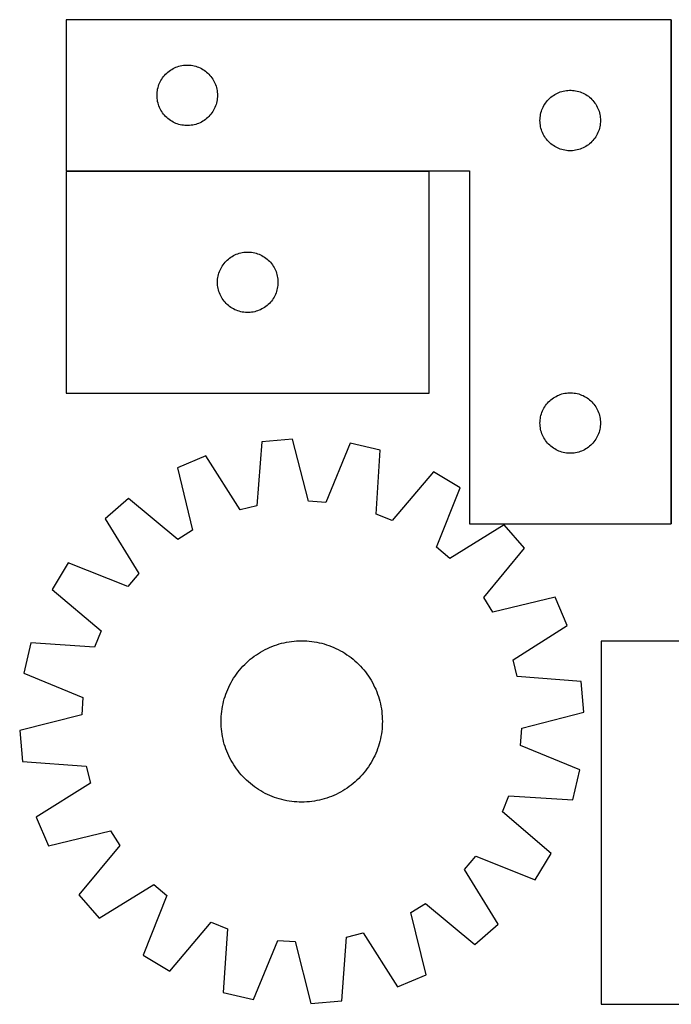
# Model space of a CAD drawing. Header units: millimetres. Extents: x 7 to 1491, y 7 to 496.
# Tile 1 of 5: x 7 to 330, y 8 to 496. Entities that reach past the tile are written whole.
import ezdxf

# ---------------------------------------------------------------- set-up
doc = ezdxf.new("R2010")
doc.units = ezdxf.units.MM
doc.layers.add('COMMON', color=5, linetype='CONTINUOUS', true_color=0x0000ff)
doc.layers.add('CUT', color=7, linetype='CONTINUOUS', true_color=0x000000)

msp = doc.modelspace()

# ---------------------------------------------------------------- linework, layer by layer
at = {"layer": 'COMMON'}
for p, q in [((330.18465, 496.263251), (330.18465, 246.263251)), ((210.08465, 421.163251), (30.08465, 421.163251))]:
    msp.add_line(p, q, dxfattribs=at)
at = {"layer": 'CUT'}
for p, q in [((330.08465, 496.263251), (30.08465, 496.263251)), ((30.08465, 496.263251), (30.08465, 421.263251)), ((330.08465, 246.263251), (330.08465, 496.263251)), ((87.395438, 473.520221), (88.158674, 473.639091)), ((88.158674, 473.639091), (88.927018, 473.718514)), ((88.927018, 473.718514), (89.698431, 473.758278)), ((89.698431, 473.758278), (90.470868, 473.758278)), ((90.470868, 473.758278), (91.242282, 473.718514)), ((91.242282, 473.718514), (92.010625, 473.639091)), ((92.010625, 473.639091), (92.773861, 473.520221)), ((78.817671, 468.665533), (79.342367, 469.232414)), ((79.342367, 469.232414), (79.89555, 469.771532)), ((79.89555, 469.771532), (80.475752, 470.281458)), ((80.475752, 470.281458), (81.081436, 470.76084)), ((81.081436, 470.76084), (81.710994, 471.208406)), ((81.710994, 471.208406), (82.362758, 471.622971)), ((82.362758, 471.622971), (83.034999, 472.003433)), ((83.034999, 472.003433), (83.725934, 472.348785)), ((83.725934, 472.348785), (84.433731, 472.658111)), ((84.433731, 472.658111), (85.156514, 472.93059)), ((85.156514, 472.93059), (85.892365, 473.165499)), ((85.892365, 473.165499), (86.639334, 473.362217)), ((86.639334, 473.362217), (87.395438, 473.520221)), ((92.773861, 473.520221), (93.529966, 473.362217)), ((93.529966, 473.362217), (94.276934, 473.165499)), ((94.276934, 473.165499), (95.012785, 472.93059)), ((95.012785, 472.93059), (95.735568, 472.658111)), ((95.735568, 472.658111), (96.443366, 472.348785)), ((96.443366, 472.348785), (97.134301, 472.003433)), ((97.134301, 472.003433), (97.806542, 471.622971)), ((97.806542, 471.622971), (98.458306, 471.208406)), ((98.458306, 471.208406), (99.087864, 470.76084)), ((99.087864, 470.76084), (99.693547, 470.281458)), ((99.693547, 470.281458), (100.27375, 469.771532)), ((100.27375, 469.771532), (100.826933, 469.232414)), ((100.826933, 469.232414), (101.351629, 468.665533)), ((75.795119, 463.324974), (76.048897, 464.054533)), ((76.048897, 464.054533), (76.339896, 464.77006)), ((76.339896, 464.77006), (76.667344, 465.469658)), ((76.667344, 465.469658), (77.030371, 466.151472)), ((77.030371, 466.151472), (77.428016, 466.813694)), ((77.428016, 466.813694), (77.859225, 467.454568)), ((77.859225, 467.454568), (78.322853, 468.072393)), ((78.322853, 468.072393), (78.817671, 468.665533)), ((101.351629, 468.665533), (101.846447, 468.072393)), ((101.846447, 468.072393), (102.310075, 467.454568)), ((102.310075, 467.454568), (102.741283, 466.813694)), ((102.741283, 466.813694), (103.138928, 466.151472)), ((103.138928, 466.151472), (103.501956, 465.469658)), ((103.501956, 465.469658), (103.829403, 464.77006)), ((103.829403, 464.77006), (104.120402, 464.054533)), ((104.120402, 464.054533), (104.37418, 463.324974)), ((75.08465, 458.763251), (75.104538, 459.535433)), ((75.104538, 459.535433), (75.164152, 460.305566)), ((75.164152, 460.305566), (75.263331, 461.07161)), ((75.263331, 461.07161), (75.401814, 461.831532)), ((75.401814, 461.831532), (75.579234, 462.583318)), ((75.579234, 462.583318), (75.795119, 463.324974)), ((104.37418, 463.324974), (104.590066, 462.583318)), ((104.590066, 462.583318), (104.767485, 461.831532)), ((104.767485, 461.831532), (104.905968, 461.07161)), ((104.905968, 461.07161), (105.005148, 460.305566)), ((105.005148, 460.305566), (105.064761, 459.535433)), ((105.064761, 459.535433), (105.08465, 458.763251)), ((271.710994, 458.708406), (272.362758, 459.122971)), ((272.362758, 459.122971), (273.034999, 459.503433)), ((273.034999, 459.503433), (273.725934, 459.848785)), ((273.725934, 459.848785), (274.433731, 460.158111)), ((274.433731, 460.158111), (275.156514, 460.43059)), ((275.156514, 460.43059), (275.892365, 460.665499)), ((275.892365, 460.665499), (276.639334, 460.862217)), ((276.639334, 460.862217), (277.395438, 461.020221)), ((277.395438, 461.020221), (278.158674, 461.139091)), ((278.158674, 461.139091), (278.927018, 461.218514)), ((278.927018, 461.218514), (279.698431, 461.258278)), ((279.698431, 461.258278), (280.470868, 461.258278)), ((280.470868, 461.258278), (281.242282, 461.218514)), ((281.242282, 461.218514), (282.010625, 461.139091)), ((282.010625, 461.139091), (282.773861, 461.020221)), ((282.773861, 461.020221), (283.529966, 460.862217)), ((283.529966, 460.862217), (284.276934, 460.665499)), ((284.276934, 460.665499), (285.012785, 460.43059)), ((285.012785, 460.43059), (285.735568, 460.158111)), ((285.735568, 460.158111), (286.443366, 459.848785)), ((286.443366, 459.848785), (287.134301, 459.503433)), ((287.134301, 459.503433), (287.806542, 459.122971)), ((287.806542, 459.122971), (288.458306, 458.708406)), ((75.104538, 457.99107), (75.08465, 458.763251)), ((75.164152, 457.220936), (75.104538, 457.99107)), ((75.263331, 456.454893), (75.164152, 457.220936)), ((75.401814, 455.69497), (75.263331, 456.454893)), ((75.579234, 454.943184), (75.401814, 455.69497)), ((75.795119, 454.201529), (75.579234, 454.943184)), ((76.048897, 453.47197), (75.795119, 454.201529)), ((104.37418, 454.201529), (104.120402, 453.47197)), ((104.590066, 454.943184), (104.37418, 454.201529)), ((104.767485, 455.69497), (104.590066, 454.943184)), ((104.905968, 456.454893), (104.767485, 455.69497)), ((105.005148, 457.220936), (104.905968, 456.454893)), ((105.064761, 457.99107), (105.005148, 457.220936)), ((105.08465, 458.763251), (105.064761, 457.99107)), ((267.030371, 453.651472), (267.428016, 454.313694)), ((267.428016, 454.313694), (267.859225, 454.954568)), ((267.859225, 454.954568), (268.322853, 455.572393)), ((268.322853, 455.572393), (268.817671, 456.165533)), ((268.817671, 456.165533), (269.342367, 456.732414)), ((269.342367, 456.732414), (269.89555, 457.271532)), ((269.89555, 457.271532), (270.475752, 457.781458)), ((270.475752, 457.781458), (271.081436, 458.26084)), ((271.081436, 458.26084), (271.710994, 458.708406)), ((288.458306, 458.708406), (289.087864, 458.26084)), ((289.087864, 458.26084), (289.693547, 457.781458)), ((289.693547, 457.781458), (290.27375, 457.271532)), ((290.27375, 457.271532), (290.826933, 456.732414)), ((290.826933, 456.732414), (291.351629, 456.165533)), ((291.351629, 456.165533), (291.846447, 455.572393)), ((291.846447, 455.572393), (292.310075, 454.954568)), ((292.310075, 454.954568), (292.741283, 454.313694)), ((292.741283, 454.313694), (293.138928, 453.651472)), ((76.339896, 452.756443), (76.048897, 453.47197)), ((76.667344, 452.056844), (76.339896, 452.756443)), ((77.030371, 451.37503), (76.667344, 452.056844)), ((77.428016, 450.712808), (77.030371, 451.37503)), ((77.859225, 450.071935), (77.428016, 450.712808)), ((78.322853, 449.454109), (77.859225, 450.071935)), ((78.817671, 448.860969), (78.322853, 449.454109)), ((101.846447, 449.454109), (101.351629, 448.860969)), ((102.310075, 450.071935), (101.846447, 449.454109)), ((102.741283, 450.712808), (102.310075, 450.071935)), ((103.138928, 451.37503), (102.741283, 450.712808)), ((103.501956, 452.056844), (103.138928, 451.37503)), ((103.829403, 452.756443), (103.501956, 452.056844)), ((104.120402, 453.47197), (103.829403, 452.756443)), ((265.263331, 448.57161), (265.401814, 449.331532)), ((265.401814, 449.331532), (265.579234, 450.083318)), ((265.579234, 450.083318), (265.795119, 450.824974)), ((265.795119, 450.824974), (266.048897, 451.554533)), ((266.048897, 451.554533), (266.339896, 452.27006)), ((266.339896, 452.27006), (266.667344, 452.969658)), ((266.667344, 452.969658), (267.030371, 453.651472)), ((293.138928, 453.651472), (293.501956, 452.969658)), ((293.501956, 452.969658), (293.829403, 452.27006)), ((293.829403, 452.27006), (294.120402, 451.554533)), ((294.120402, 451.554533), (294.37418, 450.824974)), ((294.37418, 450.824974), (294.590066, 450.083318)), ((294.590066, 450.083318), (294.767485, 449.331532)), ((294.767485, 449.331532), (294.905968, 448.57161)), ((79.342367, 448.294089), (78.817671, 448.860969)), ((79.89555, 447.754971), (79.342367, 448.294089)), ((80.475752, 447.245045), (79.89555, 447.754971)), ((81.081436, 446.765663), (80.475752, 447.245045)), ((81.710994, 446.318096), (81.081436, 446.765663)), ((82.362758, 445.903532), (81.710994, 446.318096)), ((83.034999, 445.523069), (82.362758, 445.903532)), ((83.725934, 445.177717), (83.034999, 445.523069)), ((84.433731, 444.868392), (83.725934, 445.177717)), ((85.156514, 444.595913), (84.433731, 444.868392)), ((85.892365, 444.361003), (85.156514, 444.595913)), ((86.639334, 444.164286), (85.892365, 444.361003)), ((94.276934, 444.361003), (93.529966, 444.164286)), ((95.012785, 444.595913), (94.276934, 444.361003)), ((95.735568, 444.868392), (95.012785, 444.595913)), ((96.443366, 445.177717), (95.735568, 444.868392)), ((97.134301, 445.523069), (96.443366, 445.177717)), ((97.806542, 445.903532), (97.134301, 445.523069)), ((98.458306, 446.318096), (97.806542, 445.903532)), ((99.087864, 446.765663), (98.458306, 446.318096)), ((99.693547, 447.245045), (99.087864, 446.765663)), ((100.27375, 447.754971), (99.693547, 447.245045)), ((100.826933, 448.294089), (100.27375, 447.754971)), ((101.351629, 448.860969), (100.826933, 448.294089)), ((265.08465, 446.263251), (265.104538, 447.035433)), ((265.104538, 445.49107), (265.08465, 446.263251)), ((265.104538, 447.035433), (265.164152, 447.805566)), ((265.164152, 444.720936), (265.104538, 445.49107)), ((265.164152, 447.805566), (265.263331, 448.57161)), ((265.263331, 443.954893), (265.164152, 444.720936)), ((294.905968, 448.57161), (295.005148, 447.805566)), ((295.005148, 444.720936), (294.905968, 443.954893)), ((295.005148, 447.805566), (295.064761, 447.035433)), ((295.064761, 445.49107), (295.005148, 444.720936)), ((295.064761, 447.035433), (295.08465, 446.263251)), ((295.08465, 446.263251), (295.064761, 445.49107)), ((87.395438, 444.006282), (86.639334, 444.164286)), ((88.158674, 443.887411), (87.395438, 444.006282)), ((88.927018, 443.807988), (88.158674, 443.887411)), ((89.698431, 443.768224), (88.927018, 443.807988)), ((90.470868, 443.768224), (89.698431, 443.768224)), ((91.242282, 443.807988), (90.470868, 443.768224)), ((92.010625, 443.887411), (91.242282, 443.807988)), ((92.773861, 444.006282), (92.010625, 443.887411)), ((93.529966, 444.164286), (92.773861, 444.006282)), ((265.401814, 443.19497), (265.263331, 443.954893)), ((265.579234, 442.443184), (265.401814, 443.19497)), ((265.795119, 441.701529), (265.579234, 442.443184)), ((266.048897, 440.97197), (265.795119, 441.701529)), ((266.339896, 440.256443), (266.048897, 440.97197)), ((266.667344, 439.556844), (266.339896, 440.256443)), ((267.030371, 438.87503), (266.667344, 439.556844)), ((293.501956, 439.556844), (293.138928, 438.87503)), ((293.829403, 440.256443), (293.501956, 439.556844)), ((294.120402, 440.97197), (293.829403, 440.256443)), ((294.37418, 441.701529), (294.120402, 440.97197)), ((294.590066, 442.443184), (294.37418, 441.701529)), ((294.767485, 443.19497), (294.590066, 442.443184)), ((294.905968, 443.954893), (294.767485, 443.19497)), ((267.428016, 438.212808), (267.030371, 438.87503)), ((267.859225, 437.571935), (267.428016, 438.212808)), ((268.322853, 436.954109), (267.859225, 437.571935)), ((268.817671, 436.360969), (268.322853, 436.954109)), ((269.342367, 435.794089), (268.817671, 436.360969)), ((269.89555, 435.254971), (269.342367, 435.794089)), ((270.475752, 434.745045), (269.89555, 435.254971)), ((271.081436, 434.265663), (270.475752, 434.745045)), ((289.693547, 434.745045), (289.087864, 434.265663)), ((290.27375, 435.254971), (289.693547, 434.745045)), ((290.826933, 435.794089), (290.27375, 435.254971)), ((291.351629, 436.360969), (290.826933, 435.794089)), ((291.846447, 436.954109), (291.351629, 436.360969)), ((292.310075, 437.571935), (291.846447, 436.954109)), ((292.741283, 438.212808), (292.310075, 437.571935)), ((293.138928, 438.87503), (292.741283, 438.212808)), ((271.710994, 433.818096), (271.081436, 434.265663)), ((272.362758, 433.403532), (271.710994, 433.818096)), ((273.034999, 433.023069), (272.362758, 433.403532)), ((273.725934, 432.677717), (273.034999, 433.023069)), ((274.433731, 432.368392), (273.725934, 432.677717)), ((275.156514, 432.095913), (274.433731, 432.368392)), ((275.892365, 431.861003), (275.156514, 432.095913)), ((276.639334, 431.664286), (275.892365, 431.861003)), ((277.395438, 431.506282), (276.639334, 431.664286)), ((278.158674, 431.387411), (277.395438, 431.506282)), ((278.927018, 431.307988), (278.158674, 431.387411)), ((279.698431, 431.268224), (278.927018, 431.307988)), ((280.470868, 431.268224), (279.698431, 431.268224)), ((281.242282, 431.307988), (280.470868, 431.268224)), ((282.010625, 431.387411), (281.242282, 431.307988)), ((282.773861, 431.506282), (282.010625, 431.387411)), ((283.529966, 431.664286), (282.773861, 431.506282)), ((284.276934, 431.861003), (283.529966, 431.664286)), ((285.012785, 432.095913), (284.276934, 431.861003)), ((285.735568, 432.368392), (285.012785, 432.095913)), ((286.443366, 432.677717), (285.735568, 432.368392)), ((287.134301, 433.023069), (286.443366, 432.677717)), ((287.806542, 433.403532), (287.134301, 433.023069)), ((288.458306, 433.818096), (287.806542, 433.403532)), ((289.087864, 434.265663), (288.458306, 433.818096)), ((30.08465, 421.263251), (230.08465, 421.263251)), ((210.08465, 421.06325), (30.08465, 421.06325)), ((30.08465, 421.06325), (30.08465, 311.06325)), ((210.08465, 311.06325), (210.08465, 421.06325)), ((230.08465, 421.263251), (230.08465, 246.263251)), ((116.639334, 380.662216), (117.395438, 380.82022)), ((117.395438, 380.82022), (118.158674, 380.93909)), ((118.158674, 380.93909), (118.927018, 381.018513)), ((118.927018, 381.018513), (119.698431, 381.058277)), ((119.698431, 381.058277), (120.470868, 381.058277)), ((120.470868, 381.058277), (121.242282, 381.018513)), ((121.242282, 381.018513), (122.010625, 380.93909)), ((122.010625, 380.93909), (122.773861, 380.82022)), ((122.773861, 380.82022), (123.529966, 380.662216)), ((108.322853, 375.372392), (108.817671, 375.965532)), ((108.817671, 375.965532), (109.342367, 376.532413)), ((109.342367, 376.532413), (109.89555, 377.071531)), ((109.89555, 377.071531), (110.475752, 377.581457)), ((110.475752, 377.581457), (111.081436, 378.060839)), ((111.081436, 378.060839), (111.710994, 378.508405)), ((111.710994, 378.508405), (112.362758, 378.92297)), ((112.362758, 378.92297), (113.034999, 379.303432)), ((113.034999, 379.303432), (113.725934, 379.648784)), ((113.725934, 379.648784), (114.433731, 379.95811)), ((114.433731, 379.95811), (115.156514, 380.230589)), ((115.156514, 380.230589), (115.892365, 380.465498)), ((115.892365, 380.465498), (116.639334, 380.662216)), ((123.529966, 380.662216), (124.276934, 380.465498)), ((124.276934, 380.465498), (125.012785, 380.230589)), ((125.012785, 380.230589), (125.735568, 379.95811)), ((125.735568, 379.95811), (126.443366, 379.648784)), ((126.443366, 379.648784), (127.134301, 379.303432)), ((127.134301, 379.303432), (127.806542, 378.92297)), ((127.806542, 378.92297), (128.458306, 378.508405)), ((128.458306, 378.508405), (129.087864, 378.060839)), ((129.087864, 378.060839), (129.693547, 377.581457)), ((129.693547, 377.581457), (130.27375, 377.071531)), ((130.27375, 377.071531), (130.826933, 376.532413)), ((130.826933, 376.532413), (131.351629, 375.965532)), ((131.351629, 375.965532), (131.846447, 375.372392)), ((105.795119, 370.624973), (106.048897, 371.354532)), ((106.048897, 371.354532), (106.339896, 372.070059)), ((106.339896, 372.070059), (106.667344, 372.769657)), ((106.667344, 372.769657), (107.030371, 373.451471)), ((107.030371, 373.451471), (107.428016, 374.113693)), ((107.428016, 374.113693), (107.859225, 374.754567)), ((107.859225, 374.754567), (108.322853, 375.372392)), ((131.846447, 375.372392), (132.310075, 374.754567)), ((132.310075, 374.754567), (132.741283, 374.113693)), ((132.741283, 374.113693), (133.138928, 373.451471)), ((133.138928, 373.451471), (133.501956, 372.769657)), ((133.501956, 372.769657), (133.829403, 372.070059)), ((133.829403, 372.070059), (134.120402, 371.354532)), ((134.120402, 371.354532), (134.37418, 370.624973)), ((105.08465, 366.06325), (105.104538, 366.835432)), ((105.104538, 366.835432), (105.164152, 367.605565)), ((105.164152, 367.605565), (105.263331, 368.371609)), ((105.263331, 368.371609), (105.401814, 369.131531)), ((105.401814, 369.131531), (105.579234, 369.883317)), ((105.579234, 369.883317), (105.795119, 370.624973)), ((134.37418, 370.624973), (134.590066, 369.883317)), ((134.590066, 369.883317), (134.767485, 369.131531)), ((134.767485, 369.131531), (134.905968, 368.371609)), ((134.905968, 368.371609), (135.005148, 367.605565)), ((135.005148, 367.605565), (135.064761, 366.835432)), ((135.064761, 366.835432), (135.08465, 366.06325)), ((105.104538, 365.291069), (105.08465, 366.06325)), ((105.164152, 364.520935), (105.104538, 365.291069)), ((105.263331, 363.754892), (105.164152, 364.520935)), ((105.401814, 362.994969), (105.263331, 363.754892)), ((105.579234, 362.243183), (105.401814, 362.994969)), ((105.795119, 361.501528), (105.579234, 362.243183)), ((106.048897, 360.771969), (105.795119, 361.501528)), ((134.37418, 361.501528), (134.120402, 360.771969)), ((134.590066, 362.243183), (134.37418, 361.501528)), ((134.767485, 362.994969), (134.590066, 362.243183)), ((134.905968, 363.754892), (134.767485, 362.994969)), ((135.005148, 364.520935), (134.905968, 363.754892)), ((135.064761, 365.291069), (135.005148, 364.520935)), ((135.08465, 366.06325), (135.064761, 365.291069)), ((106.339896, 360.056442), (106.048897, 360.771969)), ((106.667344, 359.356843), (106.339896, 360.056442)), ((107.030371, 358.675029), (106.667344, 359.356843)), ((107.428016, 358.012807), (107.030371, 358.675029)), ((107.859225, 357.371934), (107.428016, 358.012807)), ((108.322853, 356.754108), (107.859225, 357.371934)), ((108.817671, 356.160968), (108.322853, 356.754108)), ((131.846447, 356.754108), (131.351629, 356.160968)), ((132.310075, 357.371934), (131.846447, 356.754108)), ((132.741283, 358.012807), (132.310075, 357.371934)), ((133.138928, 358.675029), (132.741283, 358.012807)), ((133.501956, 359.356843), (133.138928, 358.675029)), ((133.829403, 360.056442), (133.501956, 359.356843)), ((134.120402, 360.771969), (133.829403, 360.056442)), ((109.342367, 355.594088), (108.817671, 356.160968)), ((109.89555, 355.05497), (109.342367, 355.594088)), ((110.475752, 354.545044), (109.89555, 355.05497)), ((111.081436, 354.065662), (110.475752, 354.545044)), ((111.710994, 353.618095), (111.081436, 354.065662)), ((112.362758, 353.203531), (111.710994, 353.618095)), ((113.034999, 352.823068), (112.362758, 353.203531)), ((113.725934, 352.477716), (113.034999, 352.823068)), ((114.433731, 352.168391), (113.725934, 352.477716)), ((115.156514, 351.895912), (114.433731, 352.168391)), ((115.892365, 351.661002), (115.156514, 351.895912)), ((116.639334, 351.464285), (115.892365, 351.661002)), ((124.276934, 351.661002), (123.529966, 351.464285)), ((125.012785, 351.895912), (124.276934, 351.661002)), ((125.735568, 352.168391), (125.012785, 351.895912)), ((126.443366, 352.477716), (125.735568, 352.168391)), ((127.134301, 352.823068), (126.443366, 352.477716)), ((127.806542, 353.203531), (127.134301, 352.823068)), ((128.458306, 353.618095), (127.806542, 353.203531)), ((129.087864, 354.065662), (128.458306, 353.618095)), ((129.693547, 354.545044), (129.087864, 354.065662)), ((130.27375, 355.05497), (129.693547, 354.545044)), ((130.826933, 355.594088), (130.27375, 355.05497)), ((131.351629, 356.160968), (130.826933, 355.594088)), ((117.395438, 351.306281), (116.639334, 351.464285)), ((118.158674, 351.18741), (117.395438, 351.306281)), ((118.927018, 351.107987), (118.158674, 351.18741)), ((119.698431, 351.068223), (118.927018, 351.107987)), ((120.470868, 351.068223), (119.698431, 351.068223)), ((121.242282, 351.107987), (120.470868, 351.068223)), ((122.010625, 351.18741), (121.242282, 351.107987)), ((122.773861, 351.306281), (122.010625, 351.18741)), ((123.529966, 351.464285), (122.773861, 351.306281)), ((30.08465, 311.06325), (210.08465, 311.06325)), ((269.89555, 307.271532), (270.475752, 307.781458)), ((270.475752, 307.781458), (271.081436, 308.26084)), ((271.081436, 308.26084), (271.710994, 308.708406)), ((271.710994, 308.708406), (272.362758, 309.122971)), ((272.362758, 309.122971), (273.034999, 309.503433)), ((273.034999, 309.503433), (273.725934, 309.848785)), ((273.725934, 309.848785), (274.433731, 310.158111)), ((274.433731, 310.158111), (275.156514, 310.43059)), ((275.156514, 310.43059), (275.892365, 310.665499)), ((275.892365, 310.665499), (276.639334, 310.862217)), ((276.639334, 310.862217), (277.395438, 311.020221)), ((277.395438, 311.020221), (278.158674, 311.139091)), ((278.158674, 311.139091), (278.927018, 311.218514)), ((278.927018, 311.218514), (279.698431, 311.258278)), ((279.698431, 311.258278), (280.470868, 311.258278)), ((280.470868, 311.258278), (281.242282, 311.218514)), ((281.242282, 311.218514), (282.010625, 311.139091)), ((282.010625, 311.139091), (282.773861, 311.020221)), ((282.773861, 311.020221), (283.529966, 310.862217)), ((283.529966, 310.862217), (284.276934, 310.665499)), ((284.276934, 310.665499), (285.012785, 310.43059)), ((285.012785, 310.43059), (285.735568, 310.158111)), ((285.735568, 310.158111), (286.443366, 309.848785)), ((286.443366, 309.848785), (287.134301, 309.503433)), ((287.134301, 309.503433), (287.806542, 309.122971)), ((287.806542, 309.122971), (288.458306, 308.708406)), ((288.458306, 308.708406), (289.087864, 308.26084)), ((289.087864, 308.26084), (289.693547, 307.781458)), ((289.693547, 307.781458), (290.27375, 307.271532)), ((266.339896, 302.27006), (266.667344, 302.969658)), ((266.667344, 302.969658), (267.030371, 303.651472)), ((267.030371, 303.651472), (267.428016, 304.313694)), ((267.428016, 304.313694), (267.859225, 304.954568)), ((267.859225, 304.954568), (268.322853, 305.572393)), ((268.322853, 305.572393), (268.817671, 306.165533)), ((268.817671, 306.165533), (269.342367, 306.732414)), ((269.342367, 306.732414), (269.89555, 307.271532)), ((290.27375, 307.271532), (290.826933, 306.732414)), ((290.826933, 306.732414), (291.351629, 306.165533)), ((291.351629, 306.165533), (291.846447, 305.572393)), ((291.846447, 305.572393), (292.310075, 304.954568)), ((292.310075, 304.954568), (292.741283, 304.313694)), ((292.741283, 304.313694), (293.138928, 303.651472)), ((293.138928, 303.651472), (293.501956, 302.969658)), ((293.501956, 302.969658), (293.829403, 302.27006)), ((265.164152, 297.805566), (265.263331, 298.57161)), ((265.263331, 298.57161), (265.401814, 299.331532)), ((265.401814, 299.331532), (265.579234, 300.083318)), ((265.579234, 300.083318), (265.795119, 300.824974)), ((265.795119, 300.824974), (266.048897, 301.554533)), ((266.048897, 301.554533), (266.339896, 302.27006)), ((293.829403, 302.27006), (294.120402, 301.554533)), ((294.120402, 301.554533), (294.37418, 300.824974)), ((294.37418, 300.824974), (294.590066, 300.083318)), ((294.590066, 300.083318), (294.767485, 299.331532)), ((294.767485, 299.331532), (294.905968, 298.57161)), ((294.905968, 298.57161), (295.005148, 297.805566)), ((265.08465, 296.263251), (265.104538, 297.035433)), ((265.104538, 295.49107), (265.08465, 296.263251)), ((265.104538, 297.035433), (265.164152, 297.805566)), ((265.164152, 294.720936), (265.104538, 295.49107)), ((265.263331, 293.954893), (265.164152, 294.720936)), ((265.401814, 293.19497), (265.263331, 293.954893)), ((265.579234, 292.443184), (265.401814, 293.19497)), ((294.767485, 293.19497), (294.590066, 292.443184)), ((294.905968, 293.954893), (294.767485, 293.19497)), ((295.005148, 294.720936), (294.905968, 293.954893)), ((295.005148, 297.805566), (295.064761, 297.035433)), ((295.064761, 295.49107), (295.005148, 294.720936)), ((295.064761, 297.035433), (295.08465, 296.263251)), ((295.08465, 296.263251), (295.064761, 295.49107)), ((142.362097, 288.233281), (127.034558, 286.89272)), ((150.215675, 257.455106), (142.362097, 288.233281)), ((265.795119, 291.701529), (265.579234, 292.443184)), ((266.048897, 290.97197), (265.795119, 291.701529)), ((266.339896, 290.256443), (266.048897, 290.97197)), ((266.667344, 289.556844), (266.339896, 290.256443)), ((267.030371, 288.87503), (266.667344, 289.556844)), ((267.428016, 288.212808), (267.030371, 288.87503)), ((267.859225, 287.571935), (267.428016, 288.212808)), ((292.741283, 288.212808), (292.310075, 287.571935)), ((293.138928, 288.87503), (292.741283, 288.212808)), ((293.501956, 289.556844), (293.138928, 288.87503)), ((293.829403, 290.256443), (293.501956, 289.556844)), ((294.120402, 290.97197), (293.829403, 290.256443)), ((294.37418, 291.701529), (294.120402, 290.97197)), ((294.590066, 292.443184), (294.37418, 291.701529)), ((127.034558, 286.89272), (124.643128, 255.218506)), ((170.83137, 286.24173), (158.769115, 256.856756)), ((185.822982, 282.780211), (170.83137, 286.24173)), ((268.322853, 286.954109), (267.859225, 287.571935)), ((268.817671, 286.360969), (268.322853, 286.954109)), ((269.342367, 285.794089), (268.817671, 286.360969)), ((269.89555, 285.254971), (269.342367, 285.794089)), ((270.475752, 284.745045), (269.89555, 285.254971)), ((271.081436, 284.265663), (270.475752, 284.745045)), ((271.710994, 283.818096), (271.081436, 284.265663)), ((272.362758, 283.403532), (271.710994, 283.818096)), ((273.034999, 283.023069), (272.362758, 283.403532)), ((287.806542, 283.403532), (287.134301, 283.023069)), ((288.458306, 283.818096), (287.806542, 283.403532)), ((289.087864, 284.265663), (288.458306, 283.818096)), ((289.693547, 284.745045), (289.087864, 284.265663)), ((290.27375, 285.254971), (289.693547, 284.745045)), ((290.826933, 285.794089), (290.27375, 285.254971)), ((291.351629, 286.360969), (290.826933, 285.794089)), ((291.846447, 286.954109), (291.351629, 286.360969)), ((292.310075, 287.571935), (291.846447, 286.954109)), ((99.343247, 279.989308), (85.180147, 273.977888)), ((116.323422, 253.144413), (99.343247, 279.989308)), ((183.7812, 251.081538), (185.822982, 282.780211)), ((273.725934, 282.677717), (273.034999, 283.023069)), ((274.433731, 282.368392), (273.725934, 282.677717)), ((275.156514, 282.095913), (274.433731, 282.368392)), ((275.892365, 281.861003), (275.156514, 282.095913)), ((276.639334, 281.664286), (275.892365, 281.861003)), ((277.395438, 281.506282), (276.639334, 281.664286)), ((278.158674, 281.387411), (277.395438, 281.506282)), ((278.927018, 281.307988), (278.158674, 281.387411)), ((279.698431, 281.268224), (278.927018, 281.307988)), ((280.470868, 281.268224), (279.698431, 281.268224)), ((281.242282, 281.307988), (280.470868, 281.268224)), ((282.010625, 281.387411), (281.242282, 281.307988)), ((282.773861, 281.506282), (282.010625, 281.387411)), ((283.529966, 281.664286), (282.773861, 281.506282)), ((284.276934, 281.861003), (283.529966, 281.664286)), ((285.012785, 282.095913), (284.276934, 281.861003)), ((285.735568, 282.368392), (285.012785, 282.095913)), ((286.443366, 282.677717), (285.735568, 282.368392)), ((287.134301, 283.023069), (286.443366, 282.677717)), ((85.180147, 273.977888), (92.693633, 243.114928)), ((212.283447, 272.088644), (191.731105, 247.869314)), ((225.471649, 264.16388), (212.283447, 272.088644)), ((213.73437, 234.647596), (225.471649, 264.16388)), ((60.977417, 258.855267), (49.36514, 248.761429)), ((85.422052, 238.571418), (60.977417, 258.855267)), ((124.643128, 255.218506), (116.323422, 253.144413)), ((158.769115, 256.856756), (150.215675, 257.455106)), ((191.731105, 247.869314), (183.7812, 251.081538)), ((49.36514, 248.761429), (66.048069, 221.730804)), ((247.333171, 245.818862), (220.302547, 229.135934)), ((230.08465, 246.263251), (330.08465, 246.263251)), ((257.42701, 234.206585), (247.333171, 245.818862)), ((92.693633, 243.114928), (85.422052, 238.571418)), ((220.302547, 229.135934), (213.73437, 234.647596)), ((237.14316, 209.76195), (257.42701, 234.206585)), ((31.020122, 226.899907), (23.095358, 213.711705)), ((60.536406, 215.162627), (31.020122, 226.899907)), ((66.048069, 221.730804), (60.536406, 215.162627)), ((23.095358, 213.711705), (47.314689, 193.159362)), ((272.54963, 210.003855), (241.686671, 202.490369)), ((278.56105, 195.840756), (272.54963, 210.003855)), ((241.686671, 202.490369), (237.14316, 209.76195)), ((251.716155, 178.86058), (278.56105, 195.840756)), ((47.314689, 193.159362), (44.102465, 185.209457)), ((12.403792, 187.25124), (8.942272, 172.259628)), ((44.102465, 185.209457), (12.403792, 187.25124)), ((132.121461, 185.48473), (133.296551, 185.929895)), ((133.296551, 185.929895), (134.485043, 186.33793)), ((134.485043, 186.33793), (135.685766, 186.708431)), ((135.685766, 186.708431), (136.897534, 187.041035)), ((136.897534, 187.041035), (138.119152, 187.335411)), ((138.119152, 187.335411), (139.349413, 187.591271)), ((139.349413, 187.591271), (140.587104, 187.808361)), ((140.587104, 187.808361), (141.831003, 187.986466)), ((141.831003, 187.986466), (143.079883, 188.125413)), ((143.079883, 188.125413), (144.332511, 188.225062)), ((144.332511, 188.225062), (145.587651, 188.285316)), ((145.587651, 188.285316), (146.844064, 188.306116)), ((146.844064, 188.306116), (148.100511, 188.28744)), ((148.100511, 188.28744), (149.355751, 188.229308)), ((149.355751, 188.229308), (150.608545, 188.131776)), ((150.608545, 188.131776), (151.857658, 187.994941)), ((151.857658, 187.994941), (153.101857, 187.818938)), ((153.101857, 187.818938), (154.339913, 187.603941)), ((154.339913, 187.603941), (155.570605, 187.350161)), ((155.570605, 187.350161), (156.792718, 187.05785)), ((156.792718, 187.05785), (158.005047, 186.727296)), ((158.005047, 186.727296), (159.206394, 186.358824)), ((159.206394, 186.358824), (160.395575, 185.952799)), ((160.395575, 185.952799), (161.571415, 185.509622)), ((405.417236, 188.04059), (295.417236, 188.04059)), ((295.417236, 188.04059), (295.417236, 8.04059)), ((122.334885, 179.891598), (123.339119, 180.646926)), ((123.339119, 180.646926), (124.366583, 181.370338)), ((124.366583, 181.370338), (125.416263, 182.061119)), ((125.416263, 182.061119), (126.487123, 182.718589)), ((126.487123, 182.718589), (127.578106, 183.342097)), ((127.578106, 183.342097), (128.688135, 183.931029)), ((128.688135, 183.931029), (129.816116, 184.484804)), ((129.816116, 184.484804), (130.960935, 185.002875)), ((130.960935, 185.002875), (132.121461, 185.48473)), ((161.571415, 185.509622), (162.732755, 185.029729)), ((162.732755, 185.029729), (163.878447, 184.513594)), ((163.878447, 184.513594), (165.007362, 183.961727)), ((165.007362, 183.961727), (166.118386, 183.374672)), ((166.118386, 183.374672), (167.210421, 182.753008)), ((167.210421, 182.753008), (168.282391, 182.09735)), ((168.282391, 182.09735), (169.333237, 181.408344)), ((169.333237, 181.408344), (170.361922, 180.68667)), ((170.361922, 180.68667), (171.367432, 179.93304)), ((117.695994, 175.663359), (118.569705, 176.566485)), ((118.569705, 176.566485), (119.471353, 177.441721)), ((119.471353, 177.441721), (120.400047, 178.288204)), ((120.400047, 178.288204), (121.354872, 179.105098)), ((121.354872, 179.105098), (122.334885, 179.891598)), ((171.367432, 179.93304), (172.348773, 179.148199)), ((172.348773, 179.148199), (173.304977, 178.33292)), ((173.304977, 178.33292), (174.235102, 177.488008)), ((174.235102, 177.488008), (175.138227, 176.614297)), ((175.138227, 176.614297), (176.013464, 175.71265)), ((253.790248, 170.540874), (251.716155, 178.86058)), ((8.942272, 172.259628), (38.327247, 160.197373)), ((113.775658, 170.761495), (114.497332, 171.79018)), ((114.497332, 171.79018), (115.250962, 172.795689)), ((115.250962, 172.795689), (116.035803, 173.77703)), ((116.035803, 173.77703), (116.851082, 174.733235)), ((116.851082, 174.733235), (117.695994, 175.663359)), ((176.013464, 175.71265), (176.859947, 174.783955)), ((176.859947, 174.783955), (177.676841, 173.82913)), ((177.676841, 173.82913), (178.46334, 172.849117)), ((178.46334, 172.849117), (179.218669, 171.844883)), ((179.218669, 171.844883), (179.94208, 170.817419)), ((110.670408, 165.306705), (111.222275, 166.43562)), ((111.222275, 166.43562), (111.80933, 167.546643)), ((111.80933, 167.546643), (112.430994, 168.638679)), ((112.430994, 168.638679), (113.086652, 169.710649)), ((113.086652, 169.710649), (113.775658, 170.761495)), ((179.94208, 170.817419), (180.632862, 169.767739)), ((180.632862, 169.767739), (181.290331, 168.696879)), ((181.290331, 168.696879), (181.91384, 167.605896)), ((181.91384, 167.605896), (182.502772, 166.495867)), ((182.502772, 166.495867), (183.056547, 165.367886)), ((285.464462, 168.149444), (253.790248, 170.540874)), ((286.805024, 152.821906), (285.464462, 168.149444)), ((108.825178, 160.634651), (109.231203, 161.823832)), ((109.231203, 161.823832), (109.674381, 162.999672)), ((109.674381, 162.999672), (110.154274, 164.161012)), ((110.154274, 164.161012), (110.670408, 165.306705)), ((183.056547, 165.367886), (183.574617, 164.223068)), ((183.574617, 164.223068), (184.056473, 163.062541)), ((184.056473, 163.062541), (184.501638, 161.887451)), ((184.501638, 161.887451), (184.909672, 160.698959)), ((38.327247, 160.197373), (37.728896, 151.643932)), ((107.580061, 155.76817), (107.833841, 156.998862)), ((107.833841, 156.998862), (108.126152, 158.220975)), ((108.126152, 158.220975), (108.456706, 159.433304)), ((108.456706, 159.433304), (108.825178, 160.634651)), ((184.909672, 160.698959), (185.280174, 159.498236)), ((185.280174, 159.498236), (185.612777, 158.286468)), ((185.612777, 158.286468), (185.907154, 157.064851)), ((185.907154, 157.064851), (186.163013, 155.834589)), ((37.728896, 151.643932), (6.950721, 143.790354)), ((106.954695, 150.784008), (107.052226, 152.036803)), ((107.052226, 152.036803), (107.189061, 153.285916)), ((107.189061, 153.285916), (107.365064, 154.530114)), ((107.365064, 154.530114), (107.580061, 155.76817)), ((186.163013, 155.834589), (186.380103, 154.596898)), ((186.380103, 154.596898), (186.558209, 153.352999)), ((186.558209, 153.352999), (186.697155, 152.104119)), ((186.697155, 152.104119), (186.796804, 150.851491)), ((256.026849, 144.968328), (286.805024, 152.821906)), ((106.877887, 148.272321), (106.896562, 149.528768)), ((106.898686, 147.015908), (106.877887, 148.272321)), ((106.896562, 149.528768), (106.954695, 150.784008)), ((106.95894, 145.760768), (106.898686, 147.015908)), ((186.796804, 150.851491), (186.857059, 149.596351)), ((186.859182, 147.083492), (186.80105, 145.828252)), ((186.857059, 149.596351), (186.877858, 148.339938)), ((186.877858, 148.339938), (186.859182, 147.083492)), ((6.950721, 143.790354), (8.291283, 128.462815)), ((107.05859, 144.50814), (106.95894, 145.760768)), ((107.197536, 143.25926), (107.05859, 144.50814)), ((107.375642, 142.015361), (107.197536, 143.25926)), ((107.592731, 140.77767), (107.375642, 142.015361)), ((186.390681, 142.082146), (186.175683, 140.844089)), ((186.566684, 143.326344), (186.390681, 142.082146)), ((186.703518, 144.575457), (186.566684, 143.326344)), ((186.80105, 145.828252), (186.703518, 144.575457)), ((255.428498, 136.414887), (256.026849, 144.968328)), ((107.848591, 139.547409), (107.592731, 140.77767)), ((108.142968, 138.325792), (107.848591, 139.547409)), ((108.475571, 137.114024), (108.142968, 138.325792)), ((108.846073, 135.913301), (108.475571, 137.114024)), ((185.299038, 137.178956), (184.930567, 135.977608)), ((185.629593, 138.391284), (185.299038, 137.178956)), ((185.921904, 139.613397), (185.629593, 138.391284)), ((186.175683, 140.844089), (185.921904, 139.613397)), ((109.254107, 134.724808), (108.846073, 135.913301)), ((109.699272, 133.549719), (109.254107, 134.724808)), ((110.181127, 132.389192), (109.699272, 133.549719)), ((110.699198, 131.244373), (110.181127, 132.389192)), ((183.601471, 132.451248), (183.085336, 131.305555)), ((184.081364, 133.612587), (183.601471, 132.451248)), ((184.524542, 134.788428), (184.081364, 133.612587)), ((184.930567, 135.977608), (184.524542, 134.788428)), ((284.813473, 124.352632), (255.428498, 136.414887)), ((8.291283, 128.462815), (39.965496, 126.071386)), ((111.252973, 130.116393), (110.699198, 131.244373)), ((111.841905, 129.006363), (111.252973, 130.116393)), ((112.465413, 127.91538), (111.841905, 129.006363)), ((113.122883, 126.84452), (112.465413, 127.91538)), ((181.324751, 127.973581), (180.669093, 126.901611)), ((181.946414, 129.065616), (181.324751, 127.973581)), ((182.533469, 130.17664), (181.946414, 129.065616)), ((183.085336, 131.305555), (182.533469, 130.17664)), ((39.965496, 126.071386), (42.039589, 117.75168)), ((113.813664, 125.79484), (113.122883, 126.84452)), ((114.537076, 124.767377), (113.813664, 125.79484)), ((115.292405, 123.763143), (114.537076, 124.767377)), ((116.078904, 122.783129), (115.292405, 123.763143)), ((116.895798, 121.828305), (116.078904, 122.783129)), ((177.719941, 122.835229), (176.904662, 121.879025)), ((178.504783, 123.81657), (177.719941, 122.835229)), ((179.258413, 124.82208), (178.504783, 123.81657)), ((179.980087, 125.850765), (179.258413, 124.82208)), ((180.669093, 126.901611), (179.980087, 125.850765)), ((281.351953, 109.36102), (284.813473, 124.352632)), ((42.039589, 117.75168), (15.194694, 100.771504)), ((117.742281, 120.89961), (116.895798, 121.828305)), ((118.617517, 119.997963), (117.742281, 120.89961)), ((119.520643, 119.124252), (118.617517, 119.997963)), ((120.450767, 118.27934), (119.520643, 119.124252)), ((121.406972, 117.464061), (120.450767, 118.27934)), ((122.388313, 116.679219), (121.406972, 117.464061)), ((172.400873, 117.507161), (171.42086, 116.720662)), ((173.355698, 118.324056), (172.400873, 117.507161)), ((174.284392, 119.170539), (173.355698, 118.324056)), ((175.18604, 120.045775), (174.284392, 119.170539)), ((176.059751, 120.948901), (175.18604, 120.045775)), ((176.904662, 121.879025), (176.059751, 120.948901)), ((123.393822, 115.92559), (122.388313, 116.679219)), ((124.422508, 115.203916), (123.393822, 115.92559)), ((125.473354, 114.514909), (124.422508, 115.203916)), ((126.545323, 113.859251), (125.473354, 114.514909)), ((127.637359, 113.237588), (126.545323, 113.859251)), ((128.748382, 112.650533), (127.637359, 113.237588)), ((129.877298, 112.098666), (128.748382, 112.650533)), ((165.067609, 112.68123), (163.939629, 112.127456)), ((166.177639, 113.270162), (165.067609, 112.68123)), ((167.268622, 113.893671), (166.177639, 113.270162)), ((168.339482, 114.55114), (167.268622, 113.893671)), ((169.389162, 115.241922), (168.339482, 114.55114)), ((170.416626, 115.965334), (169.389162, 115.241922)), ((171.42086, 116.720662), (170.416626, 115.965334)), ((131.02299, 111.582531), (129.877298, 112.098666)), ((132.18433, 111.102638), (131.02299, 111.582531)), ((133.36017, 110.65946), (132.18433, 111.102638)), ((134.549351, 110.253435), (133.36017, 110.65946)), ((135.750698, 109.884964), (134.549351, 110.253435)), ((136.963027, 109.554409), (135.750698, 109.884964)), ((138.18514, 109.262098), (136.963027, 109.554409)), ((139.415832, 109.008319), (138.18514, 109.262098)), ((140.653888, 108.793321), (139.415832, 109.008319)), ((141.898087, 108.617319), (140.653888, 108.793321)), ((143.1472, 108.480484), (141.898087, 108.617319)), ((144.399994, 108.382952), (143.1472, 108.480484)), ((145.655234, 108.32482), (144.399994, 108.382952)), ((146.911681, 108.306144), (145.655234, 108.32482)), ((148.168094, 108.326944), (146.911681, 108.306144)), ((149.423234, 108.387198), (148.168094, 108.326944)), ((150.675862, 108.486847), (149.423234, 108.387198)), ((151.924742, 108.625793), (150.675862, 108.486847)), ((153.168641, 108.803899), (151.924742, 108.625793)), ((154.406332, 109.020989), (153.168641, 108.803899)), ((155.636593, 109.276848), (154.406332, 109.020989)), ((156.858211, 109.571225), (155.636593, 109.276848)), ((158.069979, 109.903828), (156.858211, 109.571225)), ((159.270701, 110.27433), (158.069979, 109.903828)), ((160.459194, 110.682365), (159.270701, 110.27433)), ((161.634284, 111.127529), (160.459194, 110.682365)), ((162.79481, 111.609385), (161.634284, 111.127529)), ((163.939629, 112.127456), (162.79481, 111.609385)), ((246.441056, 103.452898), (249.65328, 111.402803)), ((249.65328, 111.402803), (281.351953, 109.36102)), ((270.660386, 82.900555), (246.441056, 103.452898)), ((15.194694, 100.771504), (21.206114, 86.608405)), ((21.206114, 86.608405), (52.069074, 94.12189)), ((52.069074, 94.12189), (56.612585, 86.85031)), ((56.612585, 86.85031), (36.328735, 62.405674)), ((227.707676, 74.881455), (233.219338, 81.449632)), ((233.219338, 81.449632), (262.735622, 69.712353)), ((262.735622, 69.712353), (270.660386, 82.900555)), ((244.390605, 47.850831), (227.707676, 74.881455)), ((46.422574, 50.793398), (73.453198, 67.476326)), ((73.453198, 67.476326), (80.021375, 61.964664)), ((36.328735, 62.405674), (46.422574, 50.793398)), ((80.021375, 61.964664), (68.284096, 32.44838)), ((201.062112, 53.497332), (208.333692, 58.040842)), ((208.333692, 58.040842), (232.778328, 37.756993)), ((208.575597, 22.634372), (201.062112, 53.497332)), ((81.472297, 24.523616), (102.02464, 48.742946)), ((102.02464, 48.742946), (109.974545, 45.530722)), ((109.974545, 45.530722), (107.932763, 13.832049)), ((232.778328, 37.756993), (244.390605, 47.850831)), ((122.924374, 10.370529), (134.986629, 39.755504)), ((134.986629, 39.755504), (143.54007, 39.157153)), ((143.54007, 39.157153), (151.393648, 8.378978)), ((166.721187, 9.71954), (169.112616, 41.393754)), ((169.112616, 41.393754), (177.432322, 43.467847)), ((177.432322, 43.467847), (194.412498, 16.622952)), ((68.284096, 32.44838), (81.472297, 24.523616)), ((194.412498, 16.622952), (208.575597, 22.634372)), ((107.932763, 13.832049), (122.924374, 10.370529)), ((151.393648, 8.378978), (166.721187, 9.71954)), ((295.417236, 8.04059), (405.417236, 8.04059))]:
    msp.add_line(p, q, dxfattribs=at)

doc.saveas('drawing.dxf')
